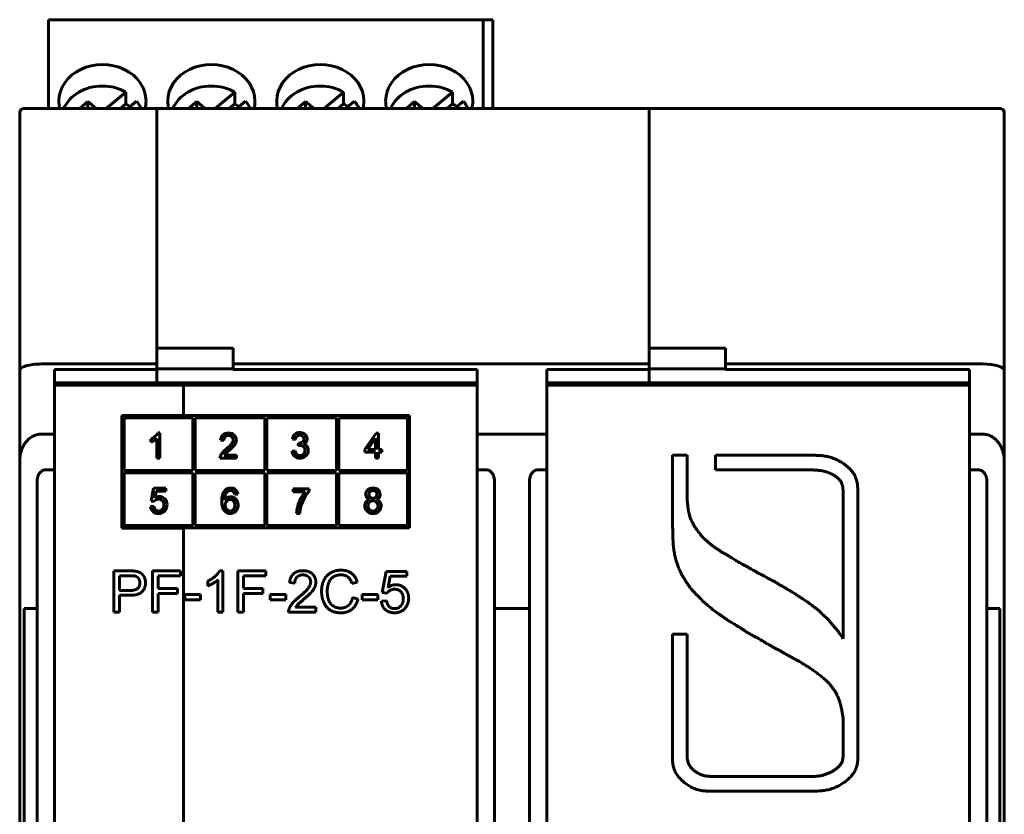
# Model space of a CAD drawing. Header units: millimetres. Extents: x -23 to 22, y -58 to 50.
# Tile 4 of 4: x -23 to 22, y 13 to 50. Entities that reach past the tile are written whole.
import ezdxf

# ---------------------------------------------------------------- set-up
doc = ezdxf.new("R2010")
doc.units = ezdxf.units.MM
doc.linetypes.add('K5LT_BASIC', pattern=[0])

msp = doc.modelspace()

# ---------------------------------------------------------------- linework, layer by layer
at = {"color": 150, "linetype": 'K5LT_BASIC', "lineweight": 60, "true_color": 0x0080ff}
for p, q in [((-21.528, 49.811), (-1.578, 49.811)), ((-21.528, 49.72), (-21.528, 49.811)), ((-1.578, 49.72), (-1.578, 49.811)), ((-1.578, 49.811), (-1.128, 49.811)), ((-1.128, 49.72), (-1.128, 49.811)), ((-21.528, 49.72), (-21.528, 45.731)), ((-1.578, 49.72), (-1.578, 45.731)), ((-1.128, 49.72), (-1.128, 45.731)), ((-17.981, 46.486), (-18.881, 45.731)), ((-17.981, 45.941), (-17.981, 46.486)), ((-12.981, 46.486), (-13.881, 45.731)), ((-12.981, 45.941), (-12.981, 46.486)), ((-7.981, 46.486), (-8.881, 45.731)), ((-7.981, 45.941), (-7.981, 46.486)), ((-2.981, 46.486), (-3.881, 45.731)), ((-2.981, 45.941), (-2.981, 46.486)), ((-22.653, 45.731), (-22.119, 45.731)), ((-22.119, 45.731), (-16.553, 45.731)), ((-19.725, 46.048), (-20.097, 45.736)), ((-20.091, 45.731), (-20.097, 45.736)), ((-19.347, 45.731), (-19.725, 46.048)), ((-19.725, 46.048), (-19.725, 45.731)), ((-18.232, 45.731), (-17.981, 45.941)), ((-17.891, 45.731), (-17.486, 46.071)), ((-16.553, 45.595), (-16.553, 45.731)), ((-16.553, 45.731), (6.047, 45.731)), ((-16.553, 45.595), (-16.553, 45.731)), ((-14.725, 46.048), (-15.097, 45.736)), ((-15.091, 45.731), (-15.097, 45.736)), ((-14.725, 46.048), (-14.725, 45.731)), ((-14.347, 45.731), (-14.725, 46.048)), ((-13.232, 45.731), (-12.981, 45.941)), ((-12.891, 45.731), (-12.486, 46.071)), ((-9.725, 46.048), (-10.097, 45.736)), ((-10.091, 45.731), (-10.097, 45.736)), ((-9.347, 45.731), (-9.725, 46.048)), ((-9.725, 46.048), (-9.725, 45.731)), ((-8.232, 45.731), (-7.981, 45.941)), ((-7.891, 45.731), (-7.486, 46.071)), ((-4.725, 46.048), (-5.097, 45.736)), ((-5.091, 45.731), (-5.097, 45.736)), ((-4.725, 46.048), (-4.725, 45.731)), ((-4.347, 45.731), (-4.725, 46.048)), ((-3.232, 45.731), (-2.981, 45.941)), ((-2.891, 45.731), (-2.486, 46.071)), ((6.047, 45.731), (6.047, 45.595)), ((6.047, 45.731), (21.147, 45.731)), ((6.047, 45.731), (6.047, 45.595)), ((21.547, 45.731), (21.147, 45.731)), ((21.147, 45.731), (21.613, 45.731)), ((22.147, 45.731), (21.613, 45.731)), ((-22.853, 38.254), (-22.853, 45.531)), ((-16.553, 34.001), (-16.553, 45.595)), ((-16.553, 34.727), (-16.553, 45.595)), ((6.047, 34.001), (6.047, 45.595)), ((6.047, 34.727), (6.047, 45.595)), ((22.347, 45.531), (22.347, 38.255)), ((-22.853, 33.705), (-22.853, 38.254)), ((22.347, 38.255), (22.347, 33.705)), ((-16.553, 34.727), (-13.053, 34.727)), ((-13.053, 34.001), (-13.053, 34.727)), ((6.047, 34.727), (9.547, 34.727)), ((9.547, 34.001), (9.547, 34.727)), ((-16.553, 34.001), (-21.853, 34.001)), ((-16.553, 34.001), (-16.553, 33.749)), ((6.047, 34.001), (-13.053, 34.001)), ((-13.053, 34.001), (-13.053, 33.749)), ((6.047, 34.001), (6.047, 33.749)), ((9.547, 34.001), (9.547, 33.749)), ((21.347, 34.001), (9.547, 34.001)), ((-22.853, 29.534), (-22.853, 33.705)), ((-16.553, 33.749), (-21.253, 33.749)), ((-21.253, 33.749), (-21.253, 30.781)), ((-16.553, 33.781), (-13.053, 33.781)), ((-16.553, 33.131), (-16.553, 33.749)), ((-1.853, 33.749), (-13.053, 33.749)), ((-1.853, 33.749), (-1.853, 30.781)), ((6.047, 33.749), (1.347, 33.749)), ((1.347, 33.749), (1.347, 30.781)), ((6.047, 33.781), (9.547, 33.781)), ((6.047, 33.749), (6.047, 33.131)), ((9.547, 33.749), (20.747, 33.749)), ((20.747, 30.781), (20.747, 33.749)), ((22.347, 33.705), (22.347, 29.534)), ((-21.253, 33.131), (-16.553, 33.131)), ((-21.253, 33.031), (-15.339, 33.031)), ((-19.353, 33.131), (-19.353, 33.031)), ((-17.103, 33.131), (-17.103, 33.031)), ((-16.553, 33.131), (-1.853, 33.131)), ((-15.339, 31.641), (-15.339, 33.031)), ((-1.853, 33.031), (-15.339, 33.031)), ((-5.103, 33.031), (-5.103, 33.131)), ((-2.453, 33.131), (-2.453, 33.031)), ((6.047, 33.131), (1.347, 33.131)), ((20.747, 33.031), (1.347, 33.031)), ((1.947, 33.131), (1.947, 33.031)), ((6.047, 33.031), (6.047, 33.131)), ((6.047, 33.131), (20.747, 33.131)), ((-18.163, 31.641), (-15.339, 31.641)), ((-18.163, 26.468), (-18.163, 31.641)), ((-18.153, 31.631), (-18.153, 26.478)), ((-4.953, 31.631), (-18.153, 31.631)), ((-18.053, 31.531), (-18.053, 29.104)), ((-14.903, 31.531), (-18.053, 31.531)), ((-14.903, 29.104), (-14.903, 31.531)), ((-14.803, 31.531), (-14.803, 29.104)), ((-11.603, 31.531), (-14.803, 31.531)), ((-11.603, 29.104), (-11.603, 31.531)), ((-11.503, 31.531), (-11.503, 29.104)), ((-8.303, 31.531), (-11.503, 31.531)), ((-8.303, 29.104), (-8.303, 31.531)), ((-5.053, 31.531), (-8.203, 31.531)), ((-8.203, 31.531), (-8.203, 29.104)), ((-5.053, 29.104), (-5.053, 31.531)), ((-4.953, 26.478), (-4.953, 31.631)), ((-21.853, 30.781), (-21.253, 30.781)), ((-21.253, 30.781), (-21.253, 29.145)), ((-16.416, 30.833), (-16.506, 30.833)), ((-16.416, 29.674), (-16.416, 30.833)), ((-6.491, 30.829), (-7.01, 30.081)), ((-6.377, 30.829), (-6.491, 30.829)), ((-6.377, 30.081), (-6.377, 30.829)), ((-1.853, 30.781), (-1.853, 29.145)), ((-1.853, 30.781), (1.347, 30.781)), ((1.347, 30.781), (1.347, 29.145)), ((20.747, 30.781), (21.347, 30.781)), ((20.747, 29.145), (20.747, 30.781)), ((-16.835, 30.544), (-16.835, 30.407)), ((-16.556, 30.578), (-16.556, 29.674)), ((-13.631, 30.5), (-13.488, 30.485)), ((-10.335, 30.553), (-10.195, 30.527)), ((-10.058, 30.366), (-10.074, 30.242)), ((-6.517, 30.6), (-6.873, 30.081)), ((-6.517, 30.081), (-6.517, 30.6)), ((-10.209, 30.019), (-10.349, 30)), ((-7.01, 30.081), (-7.01, 29.95)), ((-7.01, 29.95), (-6.517, 29.95)), ((-6.873, 30.081), (-6.517, 30.081)), ((-6.517, 29.95), (-6.517, 29.674)), ((-6.223, 30.081), (-6.377, 30.081)), ((-6.377, 29.674), (-6.377, 29.95)), ((-6.377, 29.95), (-6.223, 29.95)), ((-6.223, 29.95), (-6.223, 30.081)), ((-22.853, 29.534), (-22.853, -37.472)), ((-16.556, 29.674), (-16.416, 29.674)), ((-13.658, 29.674), (-12.905, 29.674)), ((-12.905, 29.81), (-13.463, 29.81)), ((-12.905, 29.674), (-12.905, 29.81)), ((-6.517, 29.674), (-6.377, 29.674)), ((7.113, 29.809), (7.113, 27.791)), ((7.785, 29.809), (7.113, 29.809)), ((7.785, 28.464), (7.785, 29.809)), ((9.095, 29.809), (9.095, 29.136)), ((12.795, 29.809), (9.095, 29.809)), ((22.347, -37.472), (22.347, 29.534)), ((-21.653, 29.145), (-21.253, 29.145)), ((-21.253, 29.145), (-21.253, 10.531)), ((-18.053, 29.104), (-14.903, 29.104)), ((-18.053, 29.004), (-18.053, 26.578)), ((-14.903, 29.004), (-18.053, 29.004)), ((-14.903, 26.578), (-14.903, 29.004)), ((-14.803, 29.104), (-11.603, 29.104)), ((-11.603, 29.004), (-14.803, 29.004)), ((-14.803, 29.004), (-14.803, 26.578)), ((-11.603, 26.578), (-11.603, 29.004)), ((-11.503, 29.104), (-8.303, 29.104)), ((-8.303, 29.004), (-11.503, 29.004)), ((-11.503, 29.004), (-11.503, 26.578)), ((-8.303, 26.578), (-8.303, 29.004)), ((-8.203, 29.104), (-5.053, 29.104)), ((-5.053, 29.004), (-8.203, 29.004)), ((-8.203, 29.004), (-8.203, 26.578)), ((-5.053, 26.578), (-5.053, 29.004)), ((-1.853, 29.145), (-1.853, 10.531)), ((-1.853, 29.145), (-1.453, 29.145)), ((0.947, 29.145), (1.347, 29.145)), ((1.347, 29.145), (1.347, 10.531)), ((9.095, 29.136), (12.795, 29.136)), ((20.747, 29.145), (21.147, 29.145)), ((20.747, 10.531), (20.747, 29.145)), ((-22.053, 6.781), (-22.053, 28.615)), ((-1.053, 6.781), (-1.053, 28.615)), ((0.547, 28.615), (0.547, 6.781)), ((21.547, 28.615), (21.547, 6.781)), ((-16.706, 28.291), (-16.816, 27.698)), ((-16.143, 28.291), (-16.706, 28.291)), ((-16.655, 27.844), (-16.595, 28.155)), ((-16.595, 28.155), (-16.143, 28.155)), ((-16.143, 28.155), (-16.143, 28.291)), ((-10.301, 28.272), (-10.301, 28.136)), ((-9.566, 28.272), (-10.301, 28.272)), ((-10.301, 28.136), (-9.745, 28.136)), ((-9.566, 28.162), (-9.566, 28.272)), ((-16.816, 27.698), (-16.684, 27.678)), ((-12.983, 28.012), (-12.845, 28.023)), ((-16.695, 27.465), (-16.841, 27.454)), ((-10.142, 27.132), (-9.999, 27.132)), ((14.954, 26.931), (14.954, 21.372)), ((-15.339, 26.468), (-18.163, 26.468)), ((-18.153, 26.478), (-4.953, 26.478)), ((-18.053, 26.578), (-14.903, 26.578)), ((-15.339, -30.297), (-15.339, 26.468)), ((-14.803, 26.578), (-11.603, 26.578)), ((-11.503, 26.578), (-8.303, 26.578)), ((-8.203, 26.578), (-5.053, 26.578)), ((15.627, 17.946), (15.627, 26.259)), ((-17.809, 24.5), (-18.524, 24.5)), ((-18.524, 24.5), (-18.524, 22.606)), ((-15.474, 24.5), (-16.752, 24.5)), ((-16.752, 24.5), (-16.752, 22.606)), ((-15.474, 24.278), (-15.474, 24.5)), ((-13.521, 24.508), (-13.671, 24.508)), ((-13.521, 22.606), (-13.521, 24.508)), ((-12.831, 24.5), (-12.831, 22.606)), ((-11.553, 24.5), (-12.831, 24.5)), ((-11.553, 24.278), (-11.553, 24.5)), ((-6.025, 24.477), (-6.208, 23.503)), ((-5.086, 24.477), (-6.025, 24.477)), ((-5.086, 24.254), (-5.086, 24.477)), ((-17.789, 24.278), (-18.273, 24.278)), ((-18.273, 24.278), (-18.273, 23.601)), ((-16.5, 24.278), (-15.474, 24.278)), ((-16.5, 23.688), (-16.5, 24.278)), ((-14.22, 24.033), (-14.22, 23.808)), ((-13.754, 24.088), (-13.754, 22.606)), ((-12.579, 24.278), (-11.553, 24.278)), ((-12.579, 23.688), (-12.579, 24.278)), ((-10.463, 23.961), (-10.224, 23.937)), ((-7.6, 23.923), (-7.354, 23.981)), ((-5.941, 23.743), (-5.84, 24.254)), ((-5.84, 24.254), (-5.086, 24.254)), ((-18.273, 23.601), (-17.783, 23.601)), ((-15.611, 23.688), (-16.5, 23.688)), ((-15.611, 23.466), (-15.611, 23.688)), ((-11.69, 23.688), (-12.579, 23.688)), ((-11.69, 23.466), (-11.69, 23.688)), ((-18.273, 23.379), (-17.787, 23.379)), ((-18.273, 22.606), (-18.273, 23.379)), ((-16.5, 22.606), (-16.5, 23.466)), ((-16.5, 23.466), (-15.611, 23.466)), ((-14.558, 23.408), (-15.278, 23.408)), ((-15.278, 23.408), (-15.278, 23.175)), ((-15.278, 23.175), (-14.558, 23.175)), ((-14.558, 23.175), (-14.558, 23.408)), ((-12.579, 22.606), (-12.579, 23.466)), ((-12.579, 23.466), (-11.69, 23.466)), ((-11.357, 23.408), (-11.357, 23.175)), ((-10.637, 23.408), (-11.357, 23.408)), ((-11.357, 23.175), (-10.637, 23.175)), ((-10.637, 23.175), (-10.637, 23.408)), ((-7.322, 23.207), (-7.573, 23.27)), ((-6.414, 23.408), (-7.134, 23.408)), ((-7.134, 23.408), (-7.134, 23.175)), ((-7.134, 23.175), (-6.414, 23.175)), ((-6.414, 23.175), (-6.414, 23.408)), ((-6.007, 23.122), (-6.25, 23.103)), ((-6.208, 23.503), (-5.988, 23.471)), ((-22.653, -30.703), (-22.653, 22.766)), ((-22.653, 22.766), (-22.053, 22.766)), ((-18.524, 22.606), (-18.273, 22.606)), ((-16.752, 22.606), (-16.5, 22.606)), ((-13.754, 22.606), (-13.521, 22.606)), ((-12.831, 22.606), (-12.579, 22.606)), ((-10.508, 22.606), (-9.253, 22.606)), ((-9.253, 22.828), (-10.184, 22.828)), ((-9.253, 22.606), (-9.253, 22.828)), ((0.547, 22.766), (-1.053, 22.766)), ((21.547, 22.766), (22.147, 22.766)), ((22.147, 22.766), (22.147, -30.703)), ((7.113, 21.598), (7.113, 17.563)), ((7.785, 21.598), (7.113, 21.598)), ((7.785, 17.563), (7.785, 21.598)), ((12.306, 15.057), (10.145, 15.057)), ((10.145, 14.385), (12.306, 14.385))]:
    msp.add_line(p, q, dxfattribs=at)
for centre, start, end in [((-22.653, 45.531), 90, 180), ((-22.653, 45.531), 90, 180), ((22.147, 45.531), 0, 90), ((22.147, 45.531), 0, 38.9477)]:
    msp.add_arc(centre, 0.2, start, end, dxfattribs=at)
for centre, major_axis, ratio, start_param, end_param in [((-19.053, 46.075), (2, 0), 0.838654, 0, 3.141593), ((-14.053, 46.075), (2, 0), 0.838654, 0, 3.141593), ((-9.053, 46.075), (2, 0), 0.838654, 0, 3.141593), ((-4.053, 46.075), (2, 0), 0.838654, 0, 3.141593), ((-19.053, 45.172), (-1.898, 0), 0.838654, 4.712389, 5.924336), ((-19.053, 45.172), (-1.898, 0), 0.838654, 4.112452, 4.712389), ((-14.053, 45.172), (-1.898, 0), 0.838654, 4.712389, 5.924336), ((-14.053, 45.172), (-1.898, 0), 0.838654, 4.112452, 4.712389), ((-9.053, 45.172), (-1.898, 0), 0.838654, 4.712389, 5.924336), ((-9.053, 45.172), (-1.898, 0), 0.838654, 4.112452, 4.712389), ((-4.053, 45.172), (-1.898, 0), 0.838654, 4.712389, 5.924336), ((-4.053, 45.172), (-1.898, 0), 0.838654, 4.112452, 4.712389), ((-19.053, 46.075), (2, 0), 0.838654, 3.141593, 3.348038), ((-19.053, 44.628), (1.898, 0), 0.838654, 0.842979, 0.970859), ((-19.053, 45.172), (1.898, 0), 0.838654, 0.358849, 0.599937), ((-19.053, 46.075), (2, 0), 0.838654, 6.07674, 6.283185), ((-14.053, 46.075), (2, 0), 0.838654, 3.141593, 3.348038), ((-14.053, 44.628), (1.898, 0), 0.838654, 0.842979, 0.970859), ((-14.053, 45.172), (1.898, 0), 0.838654, 0.358849, 0.599937), ((-14.053, 46.075), (2, 0), 0.838654, 6.07674, 6.283185), ((-9.053, 46.075), (2, 0), 0.838654, 3.141593, 3.348038), ((-9.053, 44.628), (1.898, 0), 0.838654, 0.842979, 0.970859), ((-9.053, 45.172), (1.898, 0), 0.838654, 0.358849, 0.599937), ((-9.053, 46.075), (2, 0), 0.838654, 6.07674, 6.283185), ((-4.053, 46.075), (2, 0), 0.838654, 3.141593, 3.348038), ((-4.053, 44.628), (1.898, 0), 0.838654, 0.842979, 0.970859), ((-4.053, 45.172), (1.898, 0), 0.838654, 0.358849, 0.599937), ((-4.053, 46.075), (2, 0), 0.838654, 6.07674, 6.283185), ((21.347, 33.705), (-1, 0), 0.296213, 3.141593, 4.712389)]:
    msp.add_ellipse(centre, major_axis=major_axis, ratio=ratio, start_param=start_param, end_param=end_param, dxfattribs=at)
for points, knots in [([(-22.653, 45.731), (-22.661, 45.731), (-22.67, 45.731), (-22.688, 45.728), (-22.696, 45.727), (-22.714, 45.722), (-22.723, 45.719), (-22.74, 45.712), (-22.748, 45.707), (-22.764, 45.698), (-22.772, 45.692), (-22.787, 45.68), (-22.793, 45.674), (-22.806, 45.66), (-22.812, 45.652), (-22.823, 45.636), (-22.828, 45.628), (-22.836, 45.611), (-22.84, 45.603), (-22.846, 45.585), (-22.848, 45.576), (-22.851, 45.558), (-22.852, 45.549), (-22.853, 45.537), (-22.853, 45.534), (-22.853, 45.531)], [0, 0, 0, 0, 0.999249, 0.999249, 2.028167, 2.028167, 3.080241, 3.080241, 4.151445, 4.151445, 5.235197, 5.235197, 6.324916, 6.324916, 7.414568, 7.414568, 8.501117, 8.501117, 9.577688, 9.577688, 10.637821, 10.637821, 11.675174, 11.675174, 12, 12, 12, 12]), ([(22.147, 45.731), (22.156, 45.731), (22.165, 45.731), (22.182, 45.728), (22.191, 45.727), (22.209, 45.722), (22.217, 45.719), (22.234, 45.712), (22.243, 45.707), (22.259, 45.698), (22.267, 45.692), (22.281, 45.68), (22.288, 45.674), (22.301, 45.66), (22.307, 45.652), (22.318, 45.636), (22.323, 45.628), (22.331, 45.611), (22.334, 45.603), (22.34, 45.585), (22.343, 45.576), (22.346, 45.558), (22.347, 45.549), (22.347, 45.537), (22.347, 45.534), (22.347, 45.531)], [0, 0, 0, 0, 0.999241, 0.999241, 2.028198, 2.028198, 3.080309, 3.080309, 4.151546, 4.151546, 5.235323, 5.235323, 6.325056, 6.325056, 7.414707, 7.414707, 8.501243, 8.501243, 9.57779, 9.57779, 10.637892, 10.637892, 11.675213, 11.675213, 12, 12, 12, 12]), ([(22.347, 29.534), (22.347, 29.605), (22.338, 29.741), (22.297, 29.954), (22.229, 30.145), (22.142, 30.306), (22.064, 30.416), (21.981, 30.509), (21.885, 30.595), (21.754, 30.682), (21.616, 30.741), (21.477, 30.774), (21.393, 30.781), (21.347, 30.781)], [0, 0, 0, 0, 1.355262, 2.6752, 4.516974, 5.844055, 6.942902, 7.755709, 8.883943, 10.125529, 11.701649, 12.769412, 14, 14, 14, 14]), ([(-16.835, 30.407), (-16.792, 30.423), (-16.742, 30.447), (-16.633, 30.512), (-16.589, 30.545), (-16.556, 30.578)], [0, 0, 0, 0, 1.5, 1.5, 3, 3, 3, 3]), ([(15.627, 26.259), (15.627, 26.435), (15.627, 26.658), (15.627, 26.957), (15.627, 27.176), (15.627, 27.392), (15.627, 27.576), (15.626, 27.718), (15.626, 27.868), (15.626, 28.019), (15.625, 28.163), (15.619, 28.335), (15.6, 28.519), (15.555, 28.704), (15.5, 28.846), (15.435, 28.965), (15.364, 29.064), (15.299, 29.14), (15.222, 29.22), (15.147, 29.288), (15.062, 29.355), (14.993, 29.405), (14.914, 29.459), (14.822, 29.515), (14.744, 29.557), (14.659, 29.6), (14.568, 29.642), (14.455, 29.686), (14.348, 29.72), (14.213, 29.755), (14.082, 29.778), (13.952, 29.792), (13.826, 29.802), (13.689, 29.806), (13.561, 29.807), (13.475, 29.807), (13.393, 29.807), (13.301, 29.807), (13.192, 29.808), (13.024, 29.809), (12.891, 29.809), (12.795, 29.809)], [0, 0, 0, 0, 3.827882, 4.862264, 6.501597, 8.59754, 9.56096, 10.52438, 11.674138, 12.823897, 13.788973, 14.75405, 16.50243, 17.758206, 18.843236, 19.722999, 20.534699, 21.236041, 21.625211, 22.586047, 23.066464, 23.546882, 24.079406, 24.745515, 25.411623, 25.648173, 26.425039, 27.201905, 27.885822, 28.569739, 29.937573, 30.62149, 31.305408, 32.651967, 33.561022, 34.106496, 34.520136, 35.347416, 36.106289, 36.898114, 39, 39, 39, 39]), ([(12.795, 29.136), (12.866, 29.136), (12.947, 29.136), (13.054, 29.136), (13.134, 29.136), (13.24, 29.136), (13.356, 29.136), (13.498, 29.135), (13.64, 29.133), (13.782, 29.123), (13.885, 29.111), (13.989, 29.093), (14.087, 29.071), (14.167, 29.047), (14.227, 29.027), (14.271, 29.011), (14.315, 28.994), (14.373, 28.969), (14.422, 28.946), (14.48, 28.916), (14.533, 28.887), (14.598, 28.846), (14.654, 28.805), (14.713, 28.756), (14.77, 28.7), (14.819, 28.637), (14.855, 28.578), (14.883, 28.52), (14.9, 28.472), (14.915, 28.42), (14.928, 28.363), (14.939, 28.293), (14.947, 28.207), (14.951, 28.104), (14.952, 27.957), (14.953, 27.801), (14.955, 27.617), (14.954, 27.447), (14.954, 27.27), (14.954, 27.105), (14.954, 26.989), (14.954, 26.931)], [0, 0, 0, 0, 2.225148, 2.519797, 3.323502, 4.716504, 5.814858, 6.913212, 9.16258, 10.220722, 11.278863, 12.27749, 13.276118, 14.094493, 14.503681, 14.912869, 15.31783, 15.722792, 16.532715, 16.703576, 17.408918, 18.114261, 18.70103, 19.287798, 20.232817, 21.006309, 21.697003, 22.387696, 23.07839, 23.317392, 24.128866, 24.940341, 25.571257, 26.83309, 28.167826, 30.090505, 31.702304, 33.879884, 35.396312, 37.198156, 39, 39, 39, 39]), ([(21.147, 29.145), (21.185, 29.145), (21.238, 29.135), (21.306, 29.104), (21.357, 29.07), (21.409, 29.021), (21.456, 28.959), (21.491, 28.892), (21.517, 28.822), (21.535, 28.755), (21.545, 28.685), (21.547, 28.639), (21.547, 28.615)], [0, 0, 0, 0, 2.177138, 3.150045, 4.309184, 5.653145, 7.11007, 8.539916, 9.626235, 10.912306, 11.953648, 13, 13, 13, 13]), ([(14.954, 21.372), (14.9, 21.456), (14.83, 21.555), (14.756, 21.659), (14.736, 21.686), (14.725, 21.702), (14.708, 21.726), (14.675, 21.772), (14.61, 21.856), (14.54, 21.937), (14.473, 22.017), (14.408, 22.092), (14.337, 22.178), (14.254, 22.278), (14.179, 22.355), (14.101, 22.421), (14.036, 22.477), (13.979, 22.532), (13.926, 22.586), (13.881, 22.633), (13.82, 22.689), (13.755, 22.739), (13.691, 22.786), (13.642, 22.822), (13.582, 22.868), (13.509, 22.925), (13.41, 23), (13.254, 23.111), (13.1, 23.214), (12.972, 23.294), (12.903, 23.338), (12.836, 23.382), (12.771, 23.427), (12.704, 23.473), (12.629, 23.52), (12.55, 23.562), (12.471, 23.604), (12.408, 23.643), (12.353, 23.679), (12.306, 23.709), (12.245, 23.746), (12.191, 23.775), (12.152, 23.796), (12.127, 23.809), (12.081, 23.835), (12.02, 23.871), (11.962, 23.906), (11.914, 23.935), (11.862, 23.967), (11.777, 24.015), (11.669, 24.069), (11.535, 24.138), (11.409, 24.209), (11.299, 24.272), (11.219, 24.315), (11.141, 24.355), (11.044, 24.402), (10.938, 24.462), (10.834, 24.524), (10.728, 24.585), (10.636, 24.635), (10.556, 24.68), (10.474, 24.726), (10.378, 24.778), (10.268, 24.837), (10.15, 24.9), (10.007, 24.983), (9.879, 25.067), (9.773, 25.136), (9.701, 25.182), (9.625, 25.228), (9.554, 25.266), (9.483, 25.304), (9.417, 25.341), (9.351, 25.381), (9.287, 25.424), (9.22, 25.471), (9.149, 25.519), (9.076, 25.566), (8.99, 25.624), (8.891, 25.698), (8.784, 25.788), (8.68, 25.882), (8.583, 25.97), (8.486, 26.061), (8.405, 26.154), (8.348, 26.233), (8.311, 26.284), (8.284, 26.32), (8.254, 26.361), (8.22, 26.408), (8.183, 26.458), (8.144, 26.515), (8.109, 26.573), (8.078, 26.629), (8.052, 26.683), (8.029, 26.731), (8.007, 26.772), (7.986, 26.812), (7.967, 26.853), (7.94, 26.914), (7.917, 26.983), (7.891, 27.078), (7.875, 27.146), (7.864, 27.195), (7.861, 27.206), (7.86, 27.214), (7.856, 27.23), (7.849, 27.26), (7.836, 27.32), (7.822, 27.408), (7.813, 27.512), (7.803, 27.608), (7.792, 27.722), (7.786, 27.852), (7.786, 28.011), (7.785, 28.212), (7.785, 28.367), (7.785, 28.464)], [0, 0, 0, 0, 3.259119, 3.944189, 4.192816, 4.33002, 4.604427, 5.153241, 6.167865, 8.062459, 8.655341, 9.585676, 11.305928, 12.292946, 13.802234, 14.842401, 15.620601, 16.597267, 17.441009, 18.083351, 18.725692, 20.15363, 20.759552, 21.308174, 22.139307, 23.233025, 24.349783, 26.17726, 29.493158, 30.384409, 31.123385, 32.176893, 32.989189, 33.706908, 34.815865, 35.884229, 36.651085, 37.727017, 38.289028, 38.792765, 39.583548, 40.59888, 40.781896, 41.03545, 41.526736, 42.497755, 43.345996, 43.750618, 44.338613, 45.335194, 46.940781, 48.266571, 50.28278, 51.645057, 52.439622, 53.234188, 54.496313, 55.957372, 57.231302, 58.455619, 59.931896, 60.662583, 61.443656, 63.005803, 64.250925, 65.494681, 67.39708, 69.661027, 70.480362, 71.515922, 72.451363, 73.386803, 74.158096, 75.060046, 75.866766, 76.673486, 77.599595, 78.539428, 79.451161, 80.422706, 81.94944, 83.476173, 85.002907, 86.52964, 87.7389, 89.346206, 90.561345, 90.913781, 91.399734, 92.039841, 92.54816, 93.313079, 94.077999, 94.799389, 95.52078, 96.177576, 96.742919, 97.258727, 97.702292, 98.215902, 98.729512, 99.906637, 100.582856, 101.935292, 102.188621, 102.225965, 102.300654, 102.450033, 102.74879, 103.324482, 104.454044, 105.665698, 106.699674, 107.636765, 109.444307, 110.946983, 112.838376, 116, 116, 116, 116]), ([(7.113, 27.791), (7.113, 27.7), (7.113, 27.545), (7.113, 27.348), (7.112, 27.205), (7.112, 27.068), (7.113, 26.905), (7.117, 26.73), (7.121, 26.561), (7.123, 26.426), (7.124, 26.305), (7.127, 26.168), (7.134, 26), (7.141, 25.865), (7.145, 25.797), (7.146, 25.79), (7.146, 25.777), (7.148, 25.753), (7.15, 25.706), (7.156, 25.62), (7.169, 25.505), (7.189, 25.374), (7.214, 25.238), (7.264, 25.029), (7.324, 24.827), (7.398, 24.647), (7.439, 24.55), (7.478, 24.461), (7.523, 24.37), (7.579, 24.269), (7.654, 24.142), (7.733, 24.011), (7.823, 23.878), (7.909, 23.758), (7.997, 23.641), (8.102, 23.525), (8.205, 23.419), (8.296, 23.327), (8.363, 23.259), (8.425, 23.195), (8.511, 23.108), (8.653, 22.977), (8.797, 22.86), (8.913, 22.767), (8.983, 22.71), (9.085, 22.629), (9.189, 22.555), (9.28, 22.494), (9.336, 22.456), (9.405, 22.409), (9.478, 22.358), (9.561, 22.299), (9.665, 22.228), (9.808, 22.133), (9.955, 22.048), (10.082, 21.975), (10.179, 21.915), (10.268, 21.855), (10.357, 21.796), (10.451, 21.739), (10.555, 21.676), (10.659, 21.614), (10.765, 21.552), (10.861, 21.501), (10.948, 21.455), (11.055, 21.396), (11.17, 21.326), (11.298, 21.248), (11.436, 21.168), (11.566, 21.096), (11.673, 21.037), (11.752, 20.993), (11.852, 20.937), (11.969, 20.875), (12.094, 20.807), (12.209, 20.742), (12.324, 20.679), (12.432, 20.62), (12.545, 20.557), (12.655, 20.492), (12.769, 20.427), (12.881, 20.367), (13.01, 20.294), (13.105, 20.236), (13.192, 20.183), (13.234, 20.157), (13.275, 20.132), (13.296, 20.12), (13.323, 20.103), (13.373, 20.072), (13.47, 20.011), (13.612, 19.908), (13.795, 19.773), (13.929, 19.67), (14.028, 19.587), (14.093, 19.532), (14.182, 19.452), (14.271, 19.364), (14.352, 19.27), (14.413, 19.191), (14.461, 19.128), (14.5, 19.078), (14.554, 19.006), (14.613, 18.915), (14.655, 18.825), (14.685, 18.76), (14.706, 18.715), (14.731, 18.66), (14.765, 18.581), (14.79, 18.497), (14.81, 18.423), (14.823, 18.377), (14.837, 18.328), (14.856, 18.258), (14.875, 18.167), (14.892, 18.07), (14.909, 17.977), (14.925, 17.887), (14.939, 17.8), (14.952, 17.694), (14.954, 17.598), (14.953, 17.497), (14.954, 17.401), (14.954, 17.309), (14.954, 17.207), (14.954, 17.106), (14.954, 16.978), (14.954, 16.831), (14.954, 16.689), (14.954, 16.555), (14.954, 16.448), (14.954, 16.366), (14.954, 16.294), (14.954, 16.221), (14.954, 16.137), (14.952, 16.029), (14.945, 15.921), (14.926, 15.819), (14.901, 15.739), (14.869, 15.669), (14.83, 15.605), (14.783, 15.545), (14.728, 15.489), (14.666, 15.435), (14.6, 15.386), (14.52, 15.333), (14.413, 15.27), (14.275, 15.203), (14.13, 15.147), (14.01, 15.112), (13.902, 15.089), (13.787, 15.072), (13.652, 15.062), (13.465, 15.058), (13.208, 15.057), (12.905, 15.057), (12.595, 15.057), (12.403, 15.057), (12.306, 15.057)], [0, 0, 0, 0, 2.313877, 3.9195, 4.980977, 5.913211, 7.386175, 9.122684, 10.32656, 11.667691, 12.539936, 13.399372, 15.118245, 16.793852, 16.817492, 16.864774, 16.959336, 17.148461, 17.47943, 18.141367, 19.323399, 20.410868, 21.498337, 22.822212, 25.848212, 26.804808, 27.761405, 28.507911, 29.254417, 30.338827, 31.423237, 32.973898, 34.225662, 35.477426, 36.704479, 37.931531, 39.443119, 40.432322, 41.205954, 41.866724, 42.685885, 44.286918, 46.752806, 47.382208, 48.054487, 49.02942, 50.683904, 51.284577, 51.805008, 52.396019, 53.402881, 54.03693, 54.965247, 56.601086, 58.375443, 59.261347, 60.307528, 61.260906, 61.969468, 63.023062, 64.034017, 65.044972, 66.094934, 67.144896, 67.783788, 68.597234, 70.224125, 71.1952, 72.386556, 74.261406, 74.937292, 75.489158, 76.553168, 77.834599, 78.850637, 80.144434, 81.161015, 82.185977, 83.264745, 84.41276, 85.443502, 86.577432, 87.622294, 89.193469, 89.394159, 90.195229, 90.454281, 90.589207, 90.818352, 91.265637, 92.076993, 93.715529, 95.704252, 97.810778, 98.00291, 98.977169, 99.951427, 101.035759, 102.120091, 103.095854, 103.567257, 104.107556, 104.699769, 105.855448, 106.83894, 107.227556, 107.653891, 108.095827, 108.735005, 109.842091, 110.305382, 110.688249, 111.044542, 111.585355, 112.53449, 113.380828, 114.0897, 114.915642, 115.729815, 116.369898, 117.645513, 118.147556, 118.866307, 120.027323, 120.495356, 121.452204, 122.561257, 123.751468, 125.167556, 126.152111, 127.126927, 127.875376, 128.258795, 128.974831, 129.690866, 130.292104, 131.532253, 132.3574, 133.168397, 133.899924, 134.603446, 135.263424, 135.908189, 136.54546, 137.167747, 137.692036, 138.569869, 139.688634, 140.8074, 141.782539, 142.48265, 143.399915, 144.640361, 145.880807, 148.172951, 151.124867, 153.562434, 156, 156, 156, 156]), ([(12.306, 14.385), (12.41, 14.385), (12.546, 14.385), (12.711, 14.385), (12.781, 14.385), (12.837, 14.385), (12.891, 14.385), (12.947, 14.385), (13.007, 14.385), (13.066, 14.385), (13.131, 14.385), (13.205, 14.385), (13.292, 14.385), (13.402, 14.385), (13.525, 14.385), (13.651, 14.386), (13.779, 14.39), (13.906, 14.398), (14.028, 14.41), (14.192, 14.433), (14.346, 14.468), (14.5, 14.518), (14.601, 14.559), (14.701, 14.606), (14.833, 14.676), (14.939, 14.744), (15.078, 14.845), (15.179, 14.929), (15.283, 15.032), (15.36, 15.118), (15.432, 15.212), (15.492, 15.311), (15.535, 15.402), (15.568, 15.494), (15.59, 15.582), (15.603, 15.653), (15.613, 15.721), (15.622, 15.82), (15.627, 15.972), (15.626, 16.124), (15.626, 16.229), (15.626, 16.274), (15.627, 16.318), (15.627, 16.397), (15.627, 16.515), (15.627, 16.64), (15.627, 16.764), (15.627, 16.87), (15.627, 16.985), (15.627, 17.092), (15.627, 17.206), (15.627, 17.311), (15.627, 17.56), (15.627, 17.769), (15.627, 17.946)], [0, 0, 0, 0, 2.762797, 3.61476, 4.378465, 4.623702, 5.114178, 5.813204, 6.110831, 6.706085, 7.371249, 7.844571, 8.650033, 9.690274, 10.80022, 11.910166, 12.895284, 13.942816, 14.990347, 15.796179, 17.791795, 18.574903, 19.358012, 20.141121, 20.924229, 22.490447, 22.771182, 24.547018, 25.301316, 26.055614, 27.231513, 28.164592, 29.097671, 30.03075, 30.961164, 31.735442, 32.143264, 32.958908, 34.590197, 36.374332, 36.979838, 37.212028, 37.504563, 38.089634, 39.247652, 40.598633, 41.452619, 42.548272, 43.394544, 44.519336, 45.380364, 46.435753, 47.303017, 52, 52, 52, 52]), ([(7.113, 17.563), (7.113, 17.418), (7.113, 17.267), (7.113, 17.1), (7.113, 17.048), (7.113, 16.968), (7.113, 16.878), (7.113, 16.774), (7.113, 16.671), (7.113, 16.559), (7.113, 16.441), (7.113, 16.324), (7.113, 16.203), (7.113, 16.098), (7.112, 15.992), (7.113, 15.859), (7.118, 15.75), (7.133, 15.619), (7.154, 15.505), (7.188, 15.398), (7.21, 15.344), (7.216, 15.331), (7.223, 15.315), (7.237, 15.284), (7.268, 15.224), (7.319, 15.141), (7.378, 15.063), (7.431, 15), (7.478, 14.948), (7.524, 14.902), (7.576, 14.853), (7.634, 14.801), (7.694, 14.753), (7.759, 14.704), (7.83, 14.654), (7.948, 14.581), (8.082, 14.513), (8.228, 14.459), (8.363, 14.424), (8.492, 14.402), (8.601, 14.392), (8.716, 14.386), (8.824, 14.384), (8.92, 14.384), (8.984, 14.385), (9.047, 14.385), (9.139, 14.385), (9.254, 14.385), (9.389, 14.385), (9.531, 14.385), (9.787, 14.385), (9.991, 14.385), (10.145, 14.385)], [0, 0, 0, 0, 4.103502, 4.317716, 4.746145, 5.603001, 6.592719, 7.312219, 8.557482, 9.527161, 10.492688, 11.925688, 12.862584, 13.935563, 14.913248, 15.890932, 17.715338, 18.022929, 19.639544, 20.973138, 21.10221, 21.212309, 21.337292, 21.587258, 22.08719, 23.087055, 23.985786, 24.395689, 24.982581, 25.569473, 25.842941, 26.566567, 27.290193, 27.52877, 28.371685, 29.2146, 30.656867, 31.917465, 33.138955, 34.360445, 35.486889, 36.195393, 37.612401, 38.549067, 38.943916, 39.438733, 40.349926, 41.571495, 42.69214, 44.199857, 45.610037, 50, 50, 50, 50]), ([(10.145, 15.057), (10.053, 15.057), (9.936, 15.057), (9.788, 15.057), (9.688, 15.057), (9.588, 15.057), (9.482, 15.057), (9.365, 15.057), (9.228, 15.058), (9.09, 15.058), (8.97, 15.059), (8.877, 15.061), (8.766, 15.067), (8.646, 15.081), (8.522, 15.111), (8.435, 15.142), (8.364, 15.171), (8.3, 15.203), (8.236, 15.24), (8.184, 15.273), (8.142, 15.303), (8.084, 15.348), (8.043, 15.384), (8.005, 15.423), (7.99, 15.439), (7.971, 15.46), (7.937, 15.501), (7.898, 15.557), (7.859, 15.63), (7.831, 15.703), (7.812, 15.777), (7.799, 15.849), (7.79, 15.938), (7.786, 16.044), (7.786, 16.168), (7.787, 16.3), (7.785, 16.464), (7.785, 16.625), (7.785, 16.771), (7.785, 16.883), (7.785, 16.985), (7.785, 17.089), (7.785, 17.275), (7.785, 17.437), (7.785, 17.563)], [0, 0, 0, 0, 2.670574, 3.435449, 4.307736, 5.591185, 6.354288, 7.41784, 9.006335, 10.334287, 11.439318, 12.54435, 13.053884, 14.668449, 16.031785, 16.580189, 17.128594, 18.023683, 18.385099, 18.964271, 19.543444, 19.660026, 20.811222, 20.900197, 21.060289, 21.380471, 21.629863, 22.458018, 23.202972, 23.946023, 24.689075, 25.432126, 26.045417, 27.271999, 28.477551, 29.596857, 31.064727, 33.265596, 34.316221, 35.304916, 36.554651, 37.284042, 38.332385, 42, 42, 42, 42])]:
    msp.add_open_spline(points, degree=3, knots=knots, dxfattribs=at)
for points, degree in [([(-21.853, 34.001), (-21.987, 34.001), (-22.255, 33.984), (-22.587, 33.917), (-22.803, 33.818), (-22.853, 33.742), (-22.853, 33.705)], 3), ([(-21.853, 30.781), (-21.926, 30.781), (-22.071, 30.762), (-22.284, 30.674), (-22.479, 30.527), (-22.636, 30.334), (-22.755, 30.106), (-22.833, 29.839), (-22.853, 29.64), (-22.853, 29.534)], 3), ([(-16.506, 30.833), (-16.53, 30.783), (-16.572, 30.732), (-16.63, 30.679)], 3), ([(-13.52, 30.748), (-13.584, 30.691), (-13.621, 30.608), (-13.631, 30.5)], 3), ([(-13.261, 30.833), (-13.37, 30.833), (-13.456, 30.805), (-13.52, 30.748)], 3), ([(-13.002, 30.741), (-13.066, 30.803), (-13.152, 30.833), (-13.261, 30.833)], 3), ([(-12.907, 30.513), (-12.907, 30.603), (-12.939, 30.68), (-13.002, 30.741)], 3), ([(-10.218, 30.774), (-10.279, 30.722), (-10.318, 30.648), (-10.335, 30.553)], 3), ([(-9.993, 30.853), (-10.083, 30.853), (-10.158, 30.827), (-10.218, 30.774)], 3), ([(-10.125, 30.684), (-10.089, 30.719), (-10.044, 30.737), (-9.989, 30.737)], 3), ([(-9.822, 30.812), (-9.874, 30.839), (-9.931, 30.853), (-9.993, 30.853)], 3), ([(-9.989, 30.737), (-9.935, 30.737), (-9.89, 30.72), (-9.855, 30.686)], 3), ([(-9.702, 30.702), (-9.729, 30.749), (-9.769, 30.785), (-9.822, 30.812)], 3), ([(-16.63, 30.679), (-16.689, 30.626), (-16.757, 30.581), (-16.835, 30.544)], 3), ([(-13.488, 30.485), (-13.487, 30.558), (-13.467, 30.614), (-13.426, 30.655)], 3), ([(-13.426, 30.655), (-13.386, 30.695), (-13.332, 30.716), (-13.265, 30.716)], 3), ([(-13.116, 30.345), (-13.159, 30.285), (-13.243, 30.203), (-13.366, 30.1)], 3), ([(-13.265, 30.716), (-13.201, 30.716), (-13.149, 30.696), (-13.109, 30.658)], 3), ([(-13.05, 30.516), (-13.05, 30.462), (-13.072, 30.405), (-13.116, 30.345)], 3), ([(-13.109, 30.658), (-13.07, 30.619), (-13.05, 30.572), (-13.05, 30.516)], 3), ([(-13.027, 30.235), (-12.984, 30.285), (-12.953, 30.332), (-12.935, 30.376)], 3), ([(-12.935, 30.376), (-12.916, 30.421), (-12.907, 30.466), (-12.907, 30.513)], 3), ([(-10.195, 30.527), (-10.185, 30.597), (-10.161, 30.649), (-10.125, 30.684)], 3), ([(-10.036, 30.364), (-10.041, 30.364), (-10.049, 30.365), (-10.058, 30.366)], 3), ([(-9.874, 30.412), (-9.922, 30.38), (-9.976, 30.364), (-10.036, 30.364)], 3), ([(-9.803, 30.557), (-9.803, 30.491), (-9.827, 30.443), (-9.874, 30.412)], 3), ([(-9.855, 30.686), (-9.821, 30.652), (-9.803, 30.609), (-9.803, 30.557)], 3), ([(-9.817, 30.32), (-9.765, 30.344), (-9.726, 30.377), (-9.7, 30.418)], 3), ([(-9.66, 30.222), (-9.697, 30.272), (-9.75, 30.305), (-9.817, 30.32)], 3), ([(-9.66, 30.553), (-9.66, 30.606), (-9.674, 30.655), (-9.702, 30.702)], 3), ([(-9.7, 30.418), (-9.673, 30.459), (-9.66, 30.504), (-9.66, 30.553)], 3), ([(-13.548, 29.926), (-13.591, 29.876), (-13.622, 29.825), (-13.641, 29.773)], 3), ([(-13.366, 30.1), (-13.445, 30.035), (-13.506, 29.977), (-13.548, 29.926)], 3), ([(-13.463, 29.81), (-13.448, 29.836), (-13.428, 29.861), (-13.404, 29.887)], 3), ([(-13.404, 29.887), (-13.38, 29.912), (-13.326, 29.96), (-13.243, 30.032)], 3), ([(-13.243, 30.032), (-13.143, 30.118), (-13.071, 30.186), (-13.027, 30.235)], 3), ([(-10.349, 30), (-10.34, 29.904), (-10.302, 29.826), (-10.236, 29.765)], 3), ([(-10.128, 29.845), (-10.166, 29.881), (-10.193, 29.939), (-10.209, 30.019)], 3), ([(-9.987, 29.792), (-10.042, 29.792), (-10.09, 29.81), (-10.128, 29.845)], 3), ([(-10.074, 30.242), (-10.034, 30.252), (-10.001, 30.258), (-9.975, 30.258)], 3), ([(-9.82, 29.861), (-9.865, 29.815), (-9.92, 29.792), (-9.987, 29.792)], 3), ([(-9.975, 30.258), (-9.91, 30.258), (-9.857, 30.236), (-9.815, 30.194)], 3), ([(-9.752, 30.033), (-9.752, 29.965), (-9.775, 29.908), (-9.82, 29.861)], 3), ([(-9.815, 30.194), (-9.773, 30.152), (-9.752, 30.098), (-9.752, 30.033)], 3), ([(-9.713, 29.779), (-9.641, 29.849), (-9.605, 29.935), (-9.605, 30.036)], 3), ([(-9.605, 30.036), (-9.605, 30.11), (-9.623, 30.173), (-9.66, 30.222)], 3), ([(-13.641, 29.773), (-13.653, 29.741), (-13.659, 29.708), (-13.658, 29.674)], 3), ([(-10.236, 29.765), (-10.17, 29.705), (-10.087, 29.674), (-9.988, 29.674)], 3), ([(-9.988, 29.674), (-9.877, 29.674), (-9.786, 29.709), (-9.713, 29.779)], 3), ([(-22.053, 28.615), (-22.053, 28.664), (-22.043, 28.758), (-22.004, 28.882), (-21.943, 28.989), (-21.862, 29.075), (-21.762, 29.132), (-21.689, 29.145), (-21.653, 29.145)], 3), ([(-1.453, 29.145), (-1.416, 29.145), (-1.343, 29.132), (-1.242, 29.074), (-1.161, 28.988), (-1.101, 28.881), (-1.062, 28.757), (-1.053, 28.664), (-1.053, 28.615)], 3), ([(0.547, 28.615), (0.547, 28.664), (0.557, 28.757), (0.596, 28.882), (0.656, 28.989), (0.738, 29.075), (0.838, 29.132), (0.911, 29.145), (0.947, 29.145)], 3), ([(-13.455, 28.178), (-13.536, 28.077), (-13.577, 27.914), (-13.577, 27.691)], 3), ([(-13.168, 28.31), (-13.289, 28.31), (-13.384, 28.266), (-13.455, 28.178)], 3), ([(-13.399, 28.014), (-13.373, 28.076), (-13.339, 28.124), (-13.295, 28.156)], 3), ([(-13.295, 28.156), (-13.261, 28.181), (-13.221, 28.194), (-13.177, 28.194)], 3), ([(-13.177, 28.194), (-13.121, 28.194), (-13.074, 28.174), (-13.036, 28.133)], 3), ([(-12.948, 28.234), (-13.005, 28.285), (-13.079, 28.31), (-13.168, 28.31)], 3), ([(-13.036, 28.133), (-13.013, 28.108), (-12.996, 28.068), (-12.983, 28.012)], 3), ([(-12.845, 28.023), (-12.856, 28.113), (-12.891, 28.183), (-12.948, 28.234)], 3), ([(-9.745, 28.136), (-9.816, 28.054), (-9.882, 27.953), (-9.945, 27.834)], 3), ([(-9.781, 27.85), (-9.71, 27.98), (-9.638, 28.084), (-9.566, 28.162)], 3), ([(-6.874, 28.224), (-6.933, 28.167), (-6.963, 28.097), (-6.963, 28.012)], 3), ([(-6.637, 28.31), (-6.735, 28.31), (-6.814, 28.281), (-6.874, 28.224)], 3), ([(-6.768, 28.142), (-6.802, 28.107), (-6.82, 28.066), (-6.82, 28.018)], 3), ([(-6.635, 28.194), (-6.689, 28.194), (-6.733, 28.177), (-6.768, 28.142)], 3), ([(-6.398, 28.222), (-6.458, 28.281), (-6.538, 28.31), (-6.637, 28.31)], 3), ([(-6.503, 28.141), (-6.538, 28.176), (-6.582, 28.194), (-6.635, 28.194)], 3), ([(-6.45, 28.009), (-6.45, 28.062), (-6.467, 28.105), (-6.503, 28.141)], 3), ([(-6.307, 28.008), (-6.307, 28.093), (-6.337, 28.164), (-6.398, 28.222)], 3), ([(-16.684, 27.678), (-16.663, 27.712), (-16.635, 27.739), (-16.599, 27.76)], 3), ([(-16.441, 27.917), (-16.516, 27.917), (-16.587, 27.893), (-16.655, 27.844)], 3), ([(-16.599, 27.76), (-16.563, 27.781), (-16.523, 27.791), (-16.478, 27.791)], 3), ([(-16.478, 27.791), (-16.405, 27.791), (-16.347, 27.768), (-16.302, 27.721)], 3), ([(-16.191, 27.812), (-16.259, 27.882), (-16.342, 27.917), (-16.441, 27.917)], 3), ([(-16.302, 27.721), (-16.258, 27.674), (-16.236, 27.61), (-16.236, 27.53)], 3), ([(-16.089, 27.543), (-16.089, 27.652), (-16.123, 27.742), (-16.191, 27.812)], 3), ([(-13.577, 27.691), (-13.577, 27.492), (-13.54, 27.349), (-13.467, 27.262)], 3), ([(-13.439, 27.747), (-13.438, 27.863), (-13.425, 27.951), (-13.399, 28.014)], 3), ([(-13.315, 27.863), (-13.364, 27.838), (-13.405, 27.799), (-13.439, 27.747)], 3), ([(-13.351, 27.706), (-13.395, 27.66), (-13.417, 27.6), (-13.417, 27.525)], 3), ([(-13.19, 27.775), (-13.253, 27.775), (-13.307, 27.752), (-13.351, 27.706)], 3), ([(-13.162, 27.901), (-13.216, 27.901), (-13.267, 27.888), (-13.315, 27.863)], 3), ([(-13.031, 27.706), (-13.073, 27.752), (-13.126, 27.775), (-13.19, 27.775)], 3), ([(-12.924, 27.796), (-12.99, 27.866), (-13.069, 27.901), (-13.162, 27.901)], 3), ([(-12.969, 27.517), (-12.969, 27.597), (-12.99, 27.66), (-13.031, 27.706)], 3), ([(-12.826, 27.526), (-12.826, 27.637), (-12.859, 27.727), (-12.924, 27.796)], 3), ([(-9.945, 27.834), (-10.008, 27.714), (-10.056, 27.59), (-10.089, 27.461)], 3), ([(-9.946, 27.449), (-9.907, 27.587), (-9.852, 27.72), (-9.781, 27.85)], 3), ([(-6.952, 27.673), (-6.99, 27.623), (-7.009, 27.56), (-7.009, 27.485)], 3), ([(-6.963, 28.012), (-6.963, 27.957), (-6.949, 27.909), (-6.921, 27.869)], 3), ([(-6.792, 27.777), (-6.861, 27.759), (-6.915, 27.724), (-6.952, 27.673)], 3), ([(-6.921, 27.869), (-6.893, 27.829), (-6.85, 27.798), (-6.792, 27.777)], 3), ([(-6.802, 27.649), (-6.844, 27.605), (-6.866, 27.55), (-6.866, 27.484)], 3), ([(-6.82, 28.018), (-6.82, 27.963), (-6.803, 27.918), (-6.768, 27.883)], 3), ([(-6.638, 27.715), (-6.704, 27.715), (-6.759, 27.693), (-6.802, 27.649)], 3), ([(-6.768, 27.883), (-6.734, 27.849), (-6.689, 27.831), (-6.633, 27.831)], 3), ([(-6.47, 27.648), (-6.515, 27.693), (-6.571, 27.715), (-6.638, 27.715)], 3), ([(-6.633, 27.831), (-6.579, 27.831), (-6.535, 27.849), (-6.501, 27.883)], 3), ([(-6.501, 27.883), (-6.467, 27.917), (-6.45, 27.96), (-6.45, 28.009)], 3), ([(-6.474, 27.777), (-6.418, 27.798), (-6.376, 27.829), (-6.348, 27.869)], 3), ([(-6.316, 27.665), (-6.352, 27.717), (-6.404, 27.754), (-6.474, 27.777)], 3), ([(-6.404, 27.479), (-6.404, 27.547), (-6.426, 27.604), (-6.47, 27.648)], 3), ([(-6.348, 27.869), (-6.321, 27.908), (-6.307, 27.955), (-6.307, 28.008)], 3), ([(-6.261, 27.481), (-6.261, 27.552), (-6.279, 27.614), (-6.316, 27.665)], 3), ([(-16.841, 27.454), (-16.832, 27.357), (-16.794, 27.279), (-16.729, 27.22)], 3), ([(-16.729, 27.22), (-16.664, 27.161), (-16.58, 27.132), (-16.476, 27.132)], 3), ([(-16.62, 27.302), (-16.659, 27.339), (-16.684, 27.393), (-16.695, 27.465)], 3), ([(-16.476, 27.248), (-16.533, 27.248), (-16.581, 27.266), (-16.62, 27.302)], 3), ([(-16.305, 27.325), (-16.352, 27.274), (-16.408, 27.248), (-16.476, 27.248)], 3), ([(-16.476, 27.132), (-16.351, 27.132), (-16.251, 27.178), (-16.178, 27.272)], 3), ([(-16.236, 27.53), (-16.236, 27.445), (-16.259, 27.376), (-16.305, 27.325)], 3), ([(-16.178, 27.272), (-16.119, 27.348), (-16.089, 27.438), (-16.089, 27.543)], 3), ([(-13.467, 27.262), (-13.393, 27.175), (-13.298, 27.132), (-13.182, 27.132)], 3), ([(-13.417, 27.525), (-13.417, 27.476), (-13.406, 27.429), (-13.386, 27.385)], 3), ([(-13.386, 27.385), (-13.366, 27.34), (-13.337, 27.306), (-13.301, 27.283)], 3), ([(-13.301, 27.283), (-13.264, 27.26), (-13.226, 27.248), (-13.185, 27.248)], 3), ([(-13.185, 27.248), (-13.125, 27.248), (-13.074, 27.272), (-13.032, 27.32)], 3), ([(-13.182, 27.132), (-13.114, 27.132), (-13.053, 27.148), (-12.999, 27.181)], 3), ([(-13.032, 27.32), (-12.99, 27.369), (-12.969, 27.434), (-12.969, 27.517)], 3), ([(-12.999, 27.181), (-12.945, 27.214), (-12.903, 27.262), (-12.872, 27.324)], 3), ([(-12.872, 27.324), (-12.841, 27.387), (-12.826, 27.454), (-12.826, 27.526)], 3), ([(-10.089, 27.461), (-10.123, 27.332), (-10.14, 27.223), (-10.142, 27.132)], 3), ([(-9.999, 27.132), (-9.991, 27.247), (-9.973, 27.353), (-9.946, 27.449)], 3), ([(-7.009, 27.485), (-7.009, 27.384), (-6.974, 27.3), (-6.906, 27.233)], 3), ([(-6.906, 27.233), (-6.837, 27.165), (-6.747, 27.132), (-6.635, 27.132)], 3), ([(-6.866, 27.484), (-6.866, 27.443), (-6.857, 27.404), (-6.838, 27.367)], 3), ([(-6.838, 27.367), (-6.82, 27.329), (-6.791, 27.3), (-6.754, 27.279)], 3), ([(-6.754, 27.279), (-6.717, 27.258), (-6.676, 27.248), (-6.634, 27.248)], 3), ([(-6.635, 27.132), (-6.523, 27.132), (-6.433, 27.165), (-6.364, 27.232)], 3), ([(-6.634, 27.248), (-6.567, 27.248), (-6.512, 27.27), (-6.469, 27.313)], 3), ([(-6.469, 27.313), (-6.425, 27.357), (-6.404, 27.412), (-6.404, 27.479)], 3), ([(-6.364, 27.232), (-6.295, 27.3), (-6.261, 27.382), (-6.261, 27.481)], 3), ([(-17.521, 24.482), (-17.62, 24.5), (-17.809, 24.5)], 2), ([(-17.287, 24.394), (-17.381, 24.459), (-17.521, 24.482)], 2), ([(-13.671, 24.508), (-13.732, 24.386), (-13.878, 24.255)], 2), ([(-9.847, 24.508), (-10.117, 24.508), (-10.278, 24.368)], 2), ([(-9.415, 24.357), (-9.574, 24.508), (-9.847, 24.508)], 2), ([(-8.56, 24.418), (-8.768, 24.304), (-8.881, 24.083)], 2), ([(-8.101, 24.532), (-8.351, 24.532), (-8.56, 24.418)], 2), ([(-7.623, 24.388), (-7.817, 24.532), (-8.101, 24.532)], 2), ([(-17.555, 24.261), (-17.618, 24.278), (-17.789, 24.278)], 2), ([(-17.396, 24.15), (-17.457, 24.234), (-17.555, 24.261)], 2), ([(-17.336, 23.946), (-17.336, 24.065), (-17.396, 24.15)], 2), ([(-17.153, 24.245), (-17.206, 24.339), (-17.287, 24.394)], 2), ([(-17.135, 24.212), (-17.143, 24.229), (-17.153, 24.245)], 2), ([(-17.077, 23.954), (-17.077, 24.094), (-17.135, 24.212)], 2), ([(-13.878, 24.255), (-14.024, 24.125), (-14.22, 24.033)], 2), ([(-13.975, 23.928), (-13.838, 24.008), (-13.754, 24.088)], 2), ([(-10.278, 24.368), (-10.438, 24.228), (-10.463, 23.961)], 2), ([(-10.224, 23.937), (-10.223, 24.114), (-10.122, 24.215)], 2), ([(-10.122, 24.215), (-10.021, 24.315), (-9.852, 24.315)], 2), ([(-9.852, 24.315), (-9.693, 24.315), (-9.593, 24.22)], 2), ([(-9.494, 23.987), (-9.494, 23.855), (-9.604, 23.707)], 2), ([(-9.593, 24.22), (-9.494, 24.125), (-9.494, 23.987)], 2), ([(-9.256, 23.982), (-9.256, 24.206), (-9.415, 24.357)], 2), ([(-9.303, 23.758), (-9.256, 23.868), (-9.256, 23.982)], 2), ([(-8.881, 24.083), (-8.994, 23.863), (-8.994, 23.567)], 2), ([(-8.675, 23.932), (-8.616, 24.109), (-8.47, 24.213)], 2), ([(-8.47, 24.213), (-8.323, 24.318), (-8.105, 24.318)], 2), ([(-8.105, 24.318), (-7.916, 24.318), (-7.791, 24.224)], 2), ([(-7.791, 24.224), (-7.666, 24.129), (-7.6, 23.923)], 2), ([(-7.354, 23.981), (-7.43, 24.243), (-7.623, 24.388)], 2), ([(-17.787, 23.379), (-17.385, 23.379), (-17.231, 23.546)], 2), ([(-17.783, 23.601), (-17.541, 23.601), (-17.438, 23.691)], 2), ([(-17.438, 23.691), (-17.336, 23.782), (-17.336, 23.946)], 2), ([(-17.231, 23.546), (-17.077, 23.713), (-17.077, 23.954)], 2), ([(-14.22, 23.808), (-14.111, 23.848), (-13.975, 23.928)], 2), ([(-9.604, 23.707), (-9.713, 23.559), (-10.021, 23.305)], 2), ([(-9.816, 23.193), (-9.565, 23.405), (-9.457, 23.527)], 2), ([(-9.457, 23.527), (-9.349, 23.648), (-9.303, 23.758)], 2), ([(-8.994, 23.567), (-8.994, 23.296), (-8.894, 23.06)], 2), ([(-8.735, 23.569), (-8.735, 23.756), (-8.675, 23.932)], 2), ([(-8.665, 23.147), (-8.735, 23.327), (-8.735, 23.569)], 2), ([(-5.988, 23.471), (-5.937, 23.553), (-5.848, 23.605)], 2), ([(-5.584, 23.863), (-5.771, 23.863), (-5.941, 23.743)], 2), ([(-5.848, 23.605), (-5.758, 23.656), (-5.645, 23.656)], 2), ([(-5.645, 23.656), (-5.463, 23.656), (-5.353, 23.541)], 2), ([(-5.166, 23.691), (-5.336, 23.863), (-5.584, 23.863)], 2), ([(-5.353, 23.541), (-5.242, 23.426), (-5.242, 23.227)], 2), ([(-4.996, 23.249), (-4.996, 23.519), (-5.166, 23.691)], 2), ([(-10.021, 23.305), (-10.219, 23.143), (-10.325, 23.02)], 2), ([(-10.085, 22.954), (-10.025, 23.017), (-9.816, 23.193)], 2), ([(-8.894, 23.06), (-8.794, 22.824), (-8.602, 22.699)], 2), ([(-8.446, 22.878), (-8.594, 22.967), (-8.665, 23.147)], 2), ([(-7.573, 23.27), (-7.625, 23.031), (-7.77, 22.91)], 2), ([(-7.605, 22.736), (-7.401, 22.898), (-7.322, 23.207)], 2), ([(-6.25, 23.103), (-6.227, 22.864), (-6.064, 22.719)], 2), ([(-5.882, 22.854), (-5.98, 22.944), (-6.007, 23.122)], 2), ([(-5.242, 23.227), (-5.242, 23.018), (-5.358, 22.891)], 2), ([(-5.146, 22.804), (-4.996, 22.992), (-4.996, 23.249)], 2), ([(-10.48, 22.768), (-10.51, 22.69), (-10.508, 22.606)], 2), ([(-10.325, 23.02), (-10.432, 22.896), (-10.48, 22.768)], 2), ([(-10.184, 22.828), (-10.145, 22.892), (-10.085, 22.954)], 2), ([(-8.602, 22.699), (-8.411, 22.574), (-8.105, 22.574)], 2), ([(-8.126, 22.789), (-8.298, 22.789), (-8.446, 22.878)], 2), ([(-7.77, 22.91), (-7.916, 22.789), (-8.126, 22.789)], 2), ([(-8.105, 22.574), (-7.81, 22.574), (-7.605, 22.736)], 2), ([(-6.064, 22.719), (-5.901, 22.574), (-5.643, 22.574)], 2), ([(-5.643, 22.765), (-5.784, 22.765), (-5.882, 22.854)], 2), ([(-5.358, 22.891), (-5.473, 22.765), (-5.643, 22.765)], 2), ([(-5.643, 22.574), (-5.328, 22.574), (-5.146, 22.804)], 2)]:
    msp.add_open_spline(points, degree=degree, dxfattribs=at)

doc.saveas('drawing.dxf')
